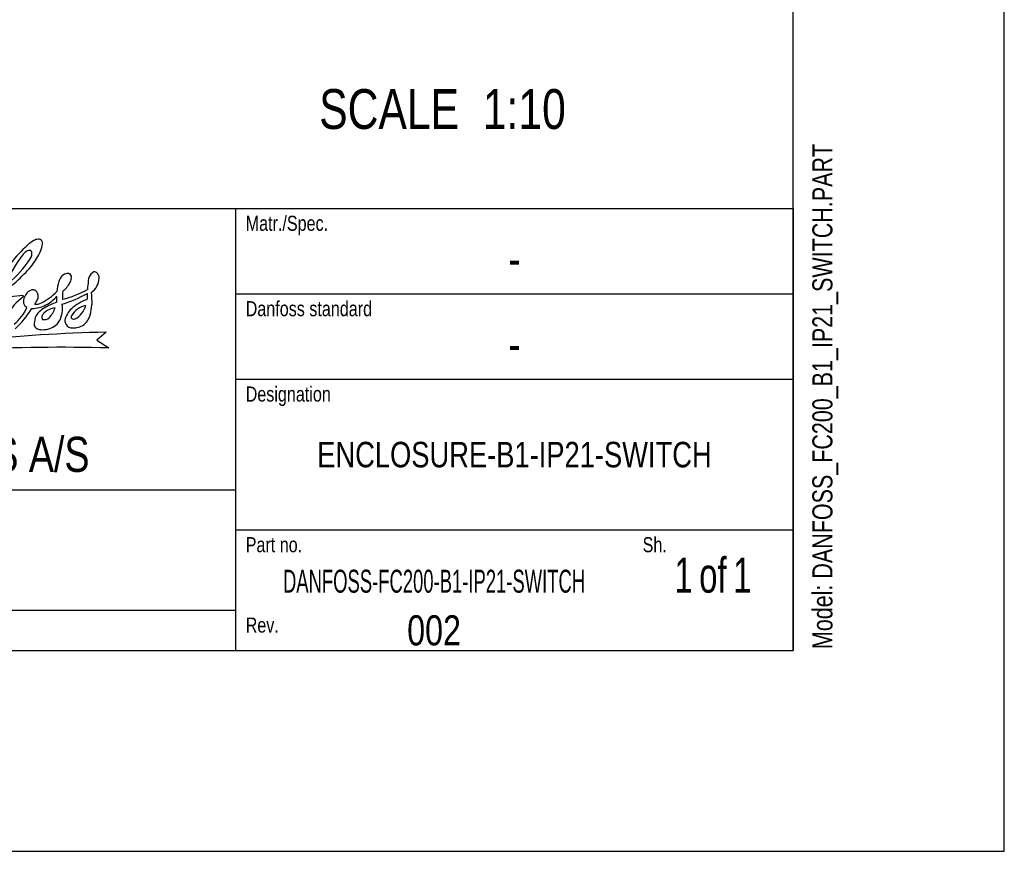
# Model space of a CAD drawing. Header units: inches. Extents: x 0 to 117, y 0 to 83.
# Tile 18 of 57: x 98 to 117, y 0 to 16. Entities that reach past the tile are written whole.
import ezdxf

# ---------------------------------------------------------------- set-up
doc = ezdxf.new("R2010")
doc.units = ezdxf.units.IN
doc.header["$LTSCALE"] = 6.431102
doc.header["$MEASUREMENT"] = 0
doc.layers.get('0').update_dxf_attribs({"linetype": 'CONTINUOUS'})
doc.styles.get("Standard").update_dxf_attribs({"font": 'txt', "width": 0.8})
doc.styles.add('TEXTSTYLE_3', font='txt', dxfattribs={"width": 0.6})
doc.styles.add('TEXTSTYLE_4', font='txt', dxfattribs={"width": 0.7})

# ---------------------------------------------------------------- blocks, each defined once
blk = doc.blocks.new('SYMBOL_0_BL0', base_point=(94.055, 8.371))
at = {"color": 7, "linetype": 'CONTINUOUS'}
for p, q in [((97.212, 10.845), (97.703, 10.901)), ((97.703, 10.901), (97.709, 10.865)), ((99.333, 10.175), (99.149, 10.02)), ((99.149, 10.02), (99.388, 9.866))]:
    blk.add_line(p, q, dxfattribs=at)
for centre, radius, start, end in [((98.896, 10.513), 1.757, 123.9219, 128.9859), ((98.017, 11.788), 0.209, 94.9156, 118.9133), ((98.006, 11.909), 0.0875, 37.9594, 94.4524), ((97.964, 11.907), 0.124, 342.3871, 26.7521), ((100.003, 9.487), 3.258, 132.7678, 141.3405), ((97.844, 11.63), 0.148, 90.658, 126.7544), ((97.835, 11.734), 0.045, 7.1206, 79.5655), ((95.97, 12.505), 2.205, 339.3288, 343.2604), ((99.836, 10.049), 2.695, 142.1212, 157.2787), ((97.919, 11.535), 0.269, 127.2624, 141.2908), ((97.369, 11.873), 0.542, 322.9953, 339.5719), ((96.554, 12.486), 1.663, 322.0822, 332.8248), ((97.592, 11.725), 0.288, 351.6519, 2.8594), ((95.32, 13.693), 3.384, 304.4938, 318.8006), ((96.244, 12.633), 1.899, 305.6229, 325.1023), ((98.643, 11.11), 0.242, 134.0948, 166.5724), ((98.595, 11.143), 0.185, 99.1749, 130.5996), ((98.567, 11.183), 0.143, 62.9892, 90.4831), ((98.47, 11.24), 0.182, 327.7373, 356.0266), ((98.566, 11.251), 0.0886, 344.5972, 42.6678), ((99.194, 11.171), 0.213, 124.9919, 177.6651), ((98.823, 11.254), 0.374, 305.8525, 356.7917), ((99.106, 11.293), 0.0629, 49.6305, 122.6069), ((99.072, 11.241), 0.125, 356.4431, 53.1022), ((97.956, 10.774), 0.241, 109.1468, 165.4571), ((97.9, 10.875), 0.128, 71.1581, 100.6058), ((97.877, 10.892), 0.123, 12.3213, 58.1903), ((99.366, 10.859), 1.007, 162.2455, 173.7012), ((97.943, 12.885), 2.135, 284.5602, 298.6483), ((98.159, 11.397), 0.53, 307.7549, 331.2624), ((154.405, 6.421), 55.627, 175.0921, 175.2663), ((98.307, 10.025), 1.032, 125.4276, 151.6769), ((97.851, 10.779), 0.14, 156.7269, 195.7096), ((96.817, 11.347), 1.286, 330.6961, 336.9361), ((97.796, 10.875), 0.206, 351.2783, 12.3026), ((97.606, 11.685), 1.043, 296.0537, 316.7157), ((97.893, 11.256), 0.605, 295.5, 321.7071), ((97.608, 10.827), 0.762, 355.119, 4.1234), ((97.657, 13.36), 2.759, 287.231, 298.306), ((99.047, 10.885), 0.571, 170.6701, 186.7315), ((99.265, 9.945), 0.921, 109.0514, 131.6471), ((98.358, 10.878), 0.61, 354.1192, 4.9525), ((109.266, 11.362), 10.232, 182.2989, 183.6689), ((97.058, 10.954), 0.781, 307.3705, 337.8449), ((96.448, 11.486), 1.662, 311.4563, 329.414), ((97.841, 10.773), 0.128, 194.1209, 242.2077), ((97.88, 11.207), 0.567, 269.7813, 298.8176), ((97.929, 11.033), 0.315, 271.5609, 295.3447), ((98.373, 10.207), 0.508, 119.8156, 133.818), ((98.414, 10.2), 0.461, 99.8011, 129.8057), ((98.98, 9.112), 1.76, 110.3813, 119.2462), ((97.827, 10.82), 0.534, 317.0284, 341.921), ((97.673, 10.653), 0.805, 352.774, 5.097), ((99.013, 10.275), 0.509, 135.1588, 164.3038), ((99.044, 10.253), 0.46, 104.0818, 148.1292), ((98.555, 10.784), 0.387, 296.1519, 347.4207), ((96.762, 10.982), 2.309, 348.3187, 353.1645), ((98.469, 10.323), 0.545, 165.3821, 181.4073), ((98.309, 10.285), 0.407, 134.994, 154.5471), ((98.145, 10.466), 0.0725, 151.895, 218.2268), ((98.327, 10.367), 0.28, 138.0551, 151.6294), ((98.113, 10.588), 0.168, 261.2556, 308.6307), ((98.122, 10.571), 0.344, 288.181, 333.6632), ((97.879, 10.657), 0.601, 336.6165, 349.9772), ((98.699, 10.472), 0.0515, 151.705, 219.1417), ((98.695, 10.519), 0.0874, 245.4748, 290.3227), ((98.612, 10.648), 0.433, 307.3775, 341.9687), ((98.049, 10.355), 0.133, 199.8242, 235.8577), ((98.096, 10.553), 0.331, 248.5205, 268.1048), ((98.043, 10.975), 0.754, 273.147, 284.2883), ((98.69, 10.41), 0.166, 179.0776, 222.1801), ((98.656, 10.386), 0.126, 224.3761, 263.887), ((98.69, 10.657), 0.398, 263.2207, 297.6178), ((99.944, -19.048), 29.229, 91.1993, 96.2481), ((98.466, -24.965), 34.843, 88.4836, 92.9661)]:
    blk.add_arc(centre, radius, start, end, dxfattribs=at)
at = {"color": 7, "linetype": 'CONTINUOUS', "attachment_point": 1, "line_spacing_factor": 0.9}
for s, insert, char_height, width in [('Matr./Spec.', (102.067, 12.456), 0.29528, 2.59842), ('Danfoss standard', (102.067, 10.783), 0.29528, 3.77953), ('Designation', (102.067, 9.11), 0.29528, 2.59842), ('DANFOSS DRIVES A/S', (91.103, 8.125), 0.68898, 9.92126), ('Sh.', (109.843, 6.157), 0.2953, 0.70866), ('Part no.', (102.067, 6.157), 0.2953, 1.88976), ('Rev.', (102.067, 4.582), 0.2953, 0.94488)]:
    blk.add_mtext(s, dxfattribs=dict(at, insert=insert, char_height=char_height, width=width))

msp = doc.modelspace()

# ---------------------------------------------------------------- linework, layer by layer
at = {"color": 7, "linetype": 'CONTINUOUS'}
for p, q in [((116.9291, 0), (116.9291, 82.6772)), ((112.7953, 3.937), (112.7953, 78.7402)), ((77.3622, 12.5984), (112.7953, 12.5984)), ((101.8701, 12.5984), (101.8701, 3.937)), ((112.7953, 12.5984), (112.7953, 3.937)), ((101.8701, 10.9252), (112.7953, 10.9252)), ((101.8701, 9.252), (112.7953, 9.252)), ((77.3622, 7.0866), (101.8701, 7.0866)), ((101.8701, 6.2992), (112.7953, 6.2992)), ((77.3622, 4.7244), (101.8701, 4.7244)), ((4.1339, 3.937), (112.7953, 3.937)), ((77.3622, 3.937), (112.7953, 3.937)), ((0, 0), (116.9291, 0))]:
    msp.add_line(p, q, dxfattribs=at)

# ---------------------------------------------------------------- block references
msp.add_blockref('SYMBOL_0_BL0', (94.0553, 8.3713), dxfattribs=at)

# ---------------------------------------------------------------- texts
at = {"color": 7, "linetype": 'CONTINUOUS', "insert": (113.1687, 3.9636), "char_height": 0.393701, "width": 12.598425, "attachment_point": 1, "rotation": 90, "line_spacing_factor": 0.9}
msp.add_mtext('Model: DANFOSS_FC200_B1_IP21_SWITCH.PART', dxfattribs=at)
at = {"color": 7, "linetype": 'CONTINUOUS', "line_spacing_factor": 0.9}
for s, insert, char_height, width, attachment_point in [('SCALE  1:10', (108.339, 14.9387), 0.78125, 6.875, 3), ('-', (107.3327, 11.9587), 0.689, 0.55118, 2), ('-', (107.3327, 10.2854), 0.689, 0.55118, 2), ('ENCLOSURE-B1-IP21-SWITCH', (107.3327, 8.0256), 0.5, 9.6, 2), ('002', (105.7579, 4.626), 0.59055, 1.41732, 2)]:
    msp.add_mtext(s, dxfattribs=dict(at, insert=insert, char_height=char_height, width=width, attachment_point=attachment_point))
at = {"color": 7, "linetype": 'CONTINUOUS', "attachment_point": 2, "line_spacing_factor": 0.9}
for s, insert, char_height, width, style in [('1{\\W0.5; }of{\\W0.5; }1', (111.2205, 5.7579), 0.688976, 2.61811, 'TEXTSTYLE_4'), ('DANFOSS-FC200-B1-IP21-SWITCH', (105.7579, 5.5189), 0.45, 7.56, 'TEXTSTYLE_3')]:
    msp.add_mtext(s, dxfattribs=dict(at, insert=insert, char_height=char_height, width=width, style=style))

doc.saveas('drawing.dxf')
